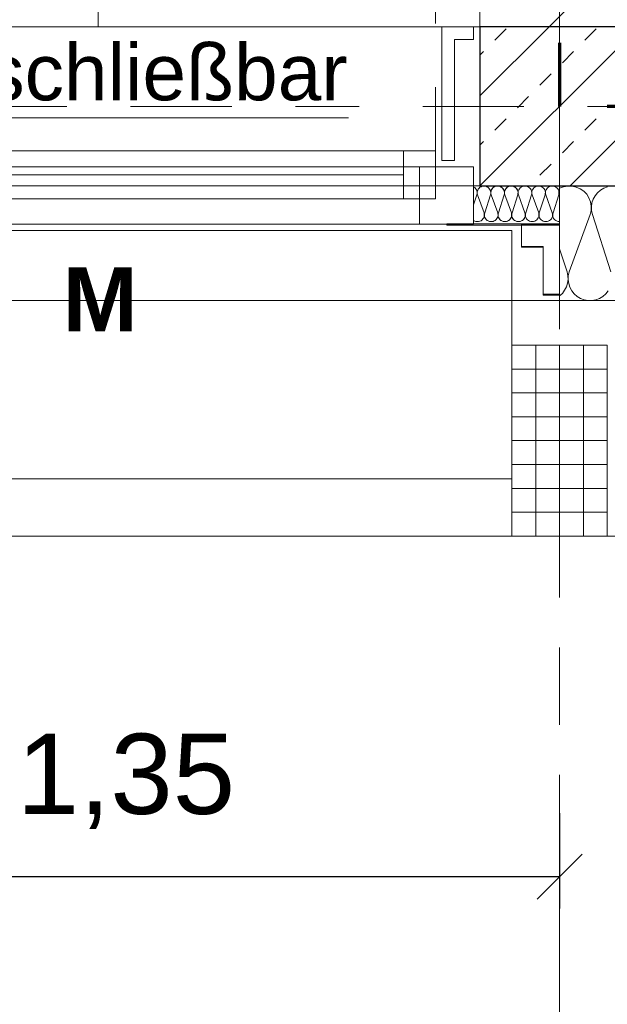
# Model space of a CAD drawing. Header units: metres. Extents: x -45.2 to 14.3, y -31.8 to 10.2.
# Tile 63 of 141: x -23.8 to -22.9, y -23 to -21.5. Entities that reach past the tile are written whole.
import ezdxf

# ---------------------------------------------------------------- set-up
doc = ezdxf.new("R2010")
doc.units = ezdxf.units.M
doc.header["$LTSCALE"] = 0.05
for name, pattern in [('Achsen 01', [5.291531, 3.175, -1.058062, 0.352704, -0.705764]), ('gestrichelt - 01', [2, 1, -1]), ('Raster 01', [2, 1, -1])]:
    doc.linetypes.add(name, pattern=pattern)
doc.layers.get('0').update_dxf_attribs({"lineweight": 25})
for name, color, linetype, lineweight, true_color in [('013_Beton und Stahlbetonarbeiten-000 Brüstung', 7, 'Continuous', 9, 0xa6a6a6), ('014_Fassadenarbeiten-000 Aufsicht Betonfertigteile', 7, 'Continuous', 9, 0xc0c0c0), ('014_Fassadenarbeiten-330 mineralische Dämmung', 7, 'Continuous', 9, 0x666666), ('030_Sonnenschutzarbeiten-Bemassung', 7, 'Continuous', 13, 0xff6633), ('030_Sonnenschutzarbeiten-Grundriss', 7, 'Continuous', 13, 0x555555), ('031_Metallbauarbeiten-330 Aufsicht Metallbauarbeiten', 7, 'Continuous', 9, 0xa6a6a6), ('032_Metallarbeiten-abschließbar', 7, 'Continuous', 13, 0x444444), ('032_Metallarbeiten-Fenster', 7, 'Continuous', 13, 0x444444), ('AV1-Achsen', 1, 'Achsen 01', 18, 0xff0000), ('AV1-Einrichtung', 7, 'Continuous', 9, 0xa6a6a6), ('AV1-Raster', 7, 'Raster 01', 9, 0xa6a6a6)]:
    doc.layers.add(name, color=color, linetype=linetype, lineweight=lineweight, true_color=true_color)
for name, color, linetype, lineweight in [('013_Beton und Stahlbetonarbeiten-330 Außenwände', 7, 'Continuous', 25), ('013_Beton und Stahlbetonarbeiten-340 Innenwände', 7, 'Continuous', 18), ('014_Fassadenarbeiten-330 Betonfertigteile vertikal', 7, 'Continuous', 9), ('027_Tischlerarbeiten-330 Innenfensterbänke', 7, 'Continuous', 9), ('030_Sonnenschutzarbeiten-Kasten+Behang', 7, 'Continuous', 5), ('030_Sonnenschutzarbeiten-Motor', 7, 'Continuous', 5), ('AV1-Brandschutzkonzept-Brandschutzkonzept', 7, 'Continuous', 5), ('Keine', 7, 'Continuous', 9)]:
    doc.layers.add(name, color=color, linetype=linetype, lineweight=lineweight)
doc.styles.add('Arial', font='arial.ttf')
doc.styles.add('Arial (bold)', font='arialbd.ttf')

msp = doc.modelspace()

# ---------------------------------------------------------------- linework, layer by layer
at = {"color": 0, "linetype": 'Continuous', "lineweight": 15}
msp.add_line((-22.9146, -22.7746), (-22.9854, -22.8454), dxfattribs=at)
at = {"color": 0, "linetype": 'ByBlock', "lineweight": -2}
msp.add_line((-22.95, -22.81), (-23.0207, -22.81), dxfattribs=at)
at = {"layer": '013_Beton und Stahlbetonarbeiten-000 Brüstung'}
msp.add_lwpolyline([(-23.075, -21.725), (-25.525, -21.725), (-25.525, -21.475), (-23.075, -21.475)], close=True, dxfattribs=at)
at = {"layer": '013_Beton und Stahlbetonarbeiten-330 Außenwände', "color": 251, "linetype": 'Continuous', "lineweight": 13, "true_color": 0x4c4c4c}
for p, q in [((-22.825, -21.475), (-23.075, -21.725)), ((-22.9664, -21.475), (-23.075, -21.5836)), ((-23.0517, -21.496), (-23.034, -21.4784)), ((-22.6836, -21.475), (-22.9336, -21.725)), ((-22.9103, -21.496), (-22.8926, -21.4784)), ((-23.075, -21.5194), (-23.0694, -21.5137)), ((-22.9456, -21.5314), (-22.9279, -21.5137)), ((-22.981, -21.5668), (-22.9633, -21.5491)), ((-23.0163, -21.6021), (-22.9986, -21.5844)), ((-23.0517, -21.6375), (-23.034, -21.6198)), ((-22.9103, -21.6375), (-22.8926, -21.6198)), ((-23.075, -21.6608), (-23.0694, -21.6551)), ((-22.9456, -21.6728), (-22.9279, -21.6551)), ((-22.981, -21.7082), (-22.9633, -21.6905))]:
    msp.add_line(p, q, dxfattribs=at)
at = {"layer": '013_Beton und Stahlbetonarbeiten-330 Außenwände'}
msp.add_lwpolyline([(-18.775, -21.475), (-23.075, -21.475), (-23.075, -21.725), (-18.775, -21.725)], close=True, dxfattribs=at)
at = {"layer": '013_Beton und Stahlbetonarbeiten-340 Innenwände', "color": 251, "linetype": 'Continuous', "lineweight": 13, "true_color": 0x4c4c4c}
msp.add_line((-22.825, -21.3336), (-22.9664, -21.475), dxfattribs=at)
at = {"layer": '013_Beton und Stahlbetonarbeiten-340 Innenwände'}
msp.add_lwpolyline([(-22.15, -16.075), (-23.075, -16.075), (-23.075, -21.475), (-22.825, -21.475), (-22.825, -18.625), (-17.875, -18.625), (-17.875, -16.075), (-19.15, -16.075), (-19.15, -16.325), (-18.125, -16.325), (-18.125, -18.375), (-22.825, -18.375), (-22.825, -16.325), (-22.15, -16.325)], close=True, dxfattribs=at)
at = {"layer": '014_Fassadenarbeiten-000 Aufsicht Betonfertigteile'}
msp.add_lwpolyline([(-39.455, -21.905), (0.305, -21.905), (0.675, -22.275), (-39.825, -22.275)], close=True, dxfattribs=at)
at = {"layer": '014_Fassadenarbeiten-330 Betonfertigteile vertikal', "color": 8, "linetype": 'Continuous', "lineweight": 9, "true_color": 0x808080}
for p, q in [((-22.9875, -21.975), (-22.9875, -22.275)), ((-22.95, -21.975), (-22.95, -22.275)), ((-22.9125, -21.975), (-22.9125, -22.275))]:
    msp.add_line(p, q, dxfattribs=at)
at = {"layer": '014_Fassadenarbeiten-330 Betonfertigteile vertikal', "color": 8, "linetype": 'Continuous', "lineweight": 13, "true_color": 0x808080}
for p, q in [((-23.025, -22.0125), (-22.875, -22.0125)), ((-23.025, -22.05), (-22.875, -22.05)), ((-23.025, -22.0875), (-22.875, -22.0875)), ((-23.025, -22.125), (-22.875, -22.125)), ((-23.025, -22.1625), (-22.875, -22.1625)), ((-23.025, -22.2), (-22.875, -22.2)), ((-23.025, -22.2375), (-22.875, -22.2375))]:
    msp.add_line(p, q, dxfattribs=at)
at = {"layer": '014_Fassadenarbeiten-330 Betonfertigteile vertikal'}
msp.add_lwpolyline([(-23.025, -21.975), (-22.875, -21.975), (-22.875, -22.275), (-23.025, -22.275)], close=True, dxfattribs=at)
at = {"layer": '014_Fassadenarbeiten-330 mineralische Dämmung'}
for points in [[(-23.0043, -21.767), (-23.0039, -21.7689), (-23.0038, -21.7708), (-23.0041, -21.7727), (-23.0047, -21.7745), (-23.0056, -21.7762), (-23.0068, -21.7777), (-23.0082, -21.779), (-23.0082, -21.779), (-23.0099, -21.7799), (-23.0117, -21.7806), (-23.0135, -21.781), (-23.0155, -21.781), (-23.0173, -21.7806), (-23.0191, -21.7799), (-23.0208, -21.779), (-23.0208, -21.779), (-23.0222, -21.7777), (-23.0234, -21.7762), (-23.0243, -21.7745), (-23.0249, -21.7727), (-23.0252, -21.7708), (-23.0251, -21.7689), (-23.0247, -21.767), (-23.0157, -21.739), (-23.0157, -21.739), (-23.0153, -21.7371), (-23.0152, -21.7352), (-23.0155, -21.7333), (-23.0161, -21.7315), (-23.017, -21.7298), (-23.0182, -21.7283), (-23.0196, -21.727), (-23.0196, -21.727), (-23.0213, -21.7261), (-23.0231, -21.7254), (-23.0249, -21.725), (-23.0269, -21.725), (-23.0287, -21.7254), (-23.0305, -21.7261), (-23.0322, -21.727), (-23.0322, -21.727), (-23.0336, -21.7283), (-23.0348, -21.7298), (-23.0357, -21.7315), (-23.0363, -21.7333), (-23.0366, -21.7352), (-23.0365, -21.7371), (-23.0361, -21.739), (-23.0257, -21.767), (-23.0257, -21.767), (-23.0253, -21.7689), (-23.0252, -21.7708), (-23.0255, -21.7727), (-23.0261, -21.7745), (-23.027, -21.7762), (-23.0282, -21.7777), (-23.0297, -21.779), (-23.0297, -21.779), (-23.0313, -21.7799), (-23.0331, -21.7806), (-23.035, -21.781), (-23.0369, -21.781), (-23.0388, -21.7806), (-23.0406, -21.7799), (-23.0422, -21.779), (-23.0422, -21.779), (-23.0437, -21.7777), (-23.0449, -21.7762), (-23.0458, -21.7745), (-23.0464, -21.7727), (-23.0467, -21.7708), (-23.0466, -21.7689), (-23.0461, -21.767), (-23.0371, -21.739), (-23.0371, -21.739), (-23.0367, -21.7371), (-23.0366, -21.7352), (-23.0369, -21.7333), (-23.0375, -21.7315), (-23.0384, -21.7298), (-23.0396, -21.7283), (-23.0411, -21.727), (-23.0411, -21.727), (-23.0427, -21.7261), (-23.0445, -21.7254), (-23.0464, -21.725), (-23.0483, -21.725), (-23.0502, -21.7254), (-23.052, -21.7261), (-23.0536, -21.727), (-23.0536, -21.727), (-23.0551, -21.7283), (-23.0563, -21.7298), (-23.0572, -21.7315), (-23.0578, -21.7333), (-23.0581, -21.7352), (-23.058, -21.7371), (-23.0575, -21.739), (-23.0472, -21.767), (-23.0472, -21.767), (-23.0468, -21.7689), (-23.0467, -21.7708), (-23.047, -21.7727), (-23.0476, -21.7745), (-23.0485, -21.7762), (-23.0497, -21.7777), (-23.0511, -21.779), (-23.0511, -21.779), (-23.0528, -21.7799), (-23.0545, -21.7806), (-23.0564, -21.781), (-23.0584, -21.781), (-23.0602, -21.7806), (-23.062, -21.7799), (-23.0637, -21.779), (-23.0637, -21.779), (-23.0651, -21.7777), (-23.0663, -21.7762), (-23.0672, -21.7745), (-23.0678, -21.7727), (-23.0681, -21.7708), (-23.068, -21.7689), (-23.0676, -21.767), (-23.0586, -21.739), (-23.0586, -21.739), (-23.0582, -21.7371), (-23.0581, -21.7352), (-23.0584, -21.7333), (-23.0589, -21.7315), (-23.0599, -21.7298), (-23.0611, -21.7283), (-23.0625, -21.727), (-23.0625, -21.727), (-23.0642, -21.7261), (-23.0659, -21.7254), (-23.0678, -21.725), (-23.0698, -21.725), (-23.0716, -21.7254), (-23.0734, -21.7261), (-23.0751, -21.727), (-23.0751, -21.727), (-23.0765, -21.7283), (-23.0777, -21.7298), (-23.0786, -21.7315), (-23.0792, -21.7333), (-23.0795, -21.7352), (-23.0794, -21.7371), (-23.079, -21.739), (-23.0686, -21.767), (-23.0686, -21.767), (-23.0682, -21.769), (-23.0682, -21.7711), (-23.0685, -21.7731), (-23.0692, -21.775), (-23.0703, -21.7767), (-23.0717, -21.7783), (-23.0733, -21.7795), (-23.0752, -21.7804), (-23.0772, -21.7809), (-23.0792, -21.781), (-23.0813, -21.7807), (-23.0832, -21.7801), (-23.085, -21.7791)], [(-23.085, -21.7544), (-23.08, -21.739), (-23.08, -21.739), (-23.0796, -21.737), (-23.0796, -21.7349), (-23.0799, -21.7328), (-23.0807, -21.7308), (-23.0818, -21.7291), (-23.0833, -21.7276), (-23.085, -21.7264)], [(-22.9614, -21.767), (-22.961, -21.769), (-22.9609, -21.771), (-22.9612, -21.773), (-22.9619, -21.7749), (-22.9629, -21.7766), (-22.9643, -21.7781), (-22.9659, -21.7793), (-22.9677, -21.7802), (-22.9696, -21.7808), (-22.9716, -21.781), (-22.9736, -21.7808), (-22.9755, -21.7802), (-22.9773, -21.7793), (-22.9789, -21.7781), (-22.9803, -21.7766), (-22.9813, -21.7749), (-22.982, -21.773), (-22.9823, -21.771), (-22.9822, -21.769), (-22.9818, -21.767), (-22.9728, -21.739), (-22.9728, -21.739), (-22.9724, -21.737), (-22.9723, -21.735), (-22.9726, -21.733), (-22.9733, -21.7311), (-22.9743, -21.7294), (-22.9757, -21.7279), (-22.9773, -21.7267), (-22.9791, -21.7257), (-22.981, -21.7252), (-22.983, -21.725), (-22.985, -21.7252), (-22.9869, -21.7257), (-22.9887, -21.7267), (-22.9903, -21.7279), (-22.9917, -21.7294), (-22.9927, -21.7311), (-22.9934, -21.733), (-22.9937, -21.735), (-22.9936, -21.737), (-22.9932, -21.739), (-22.9828, -21.767), (-22.9828, -21.767), (-22.9824, -21.769), (-22.9824, -21.771), (-22.9827, -21.773), (-22.9834, -21.7749), (-22.9844, -21.7766), (-22.9857, -21.7781), (-22.9873, -21.7793), (-22.9891, -21.7802), (-22.991, -21.7808), (-22.993, -21.781), (-22.9951, -21.7808), (-22.997, -21.7802), (-22.9988, -21.7793), (-23.0004, -21.7781), (-23.0017, -21.7766), (-23.0027, -21.7749), (-23.0034, -21.773), (-23.0037, -21.771), (-23.0037, -21.769), (-23.0032, -21.767), (-22.9942, -21.739), (-22.9942, -21.739), (-22.9938, -21.737), (-22.9938, -21.735), (-22.9941, -21.733), (-22.9948, -21.7311), (-22.9958, -21.7294), (-22.9971, -21.7279), (-22.9987, -21.7267), (-23.0005, -21.7257), (-23.0024, -21.7252), (-23.0044, -21.725), (-23.0065, -21.7252), (-23.0084, -21.7257), (-23.0102, -21.7267), (-23.0118, -21.7279), (-23.0131, -21.7294), (-23.0141, -21.7311), (-23.0148, -21.733), (-23.0151, -21.735), (-23.0151, -21.737), (-23.0146, -21.739), (-23.0043, -21.767), (-23.0043, -21.767), (-23.0039, -21.769), (-23.0038, -21.771), (-23.0041, -21.773), (-23.0048, -21.7749), (-23.0058, -21.7766), (-23.0072, -21.7781), (-23.0088, -21.7793), (-23.0106, -21.7802), (-23.0125, -21.7808), (-23.0145, -21.781), (-23.0165, -21.7808), (-23.0184, -21.7802), (-23.0202, -21.7793), (-23.0218, -21.7781), (-23.0232, -21.7766), (-23.0242, -21.7749), (-23.0249, -21.773), (-23.0252, -21.771), (-23.0251, -21.769), (-23.0247, -21.767), (-23.0157, -21.739), (-23.0157, -21.739), (-23.0153, -21.737), (-23.0152, -21.735), (-23.0155, -21.733), (-23.0162, -21.7311), (-23.0172, -21.7294), (-23.0186, -21.7279), (-23.0202, -21.7267), (-23.022, -21.7257), (-23.0239, -21.7252), (-23.0259, -21.725), (-23.0279, -21.7252), (-23.0298, -21.7257), (-23.0316, -21.7267), (-23.0332, -21.7279), (-23.0346, -21.7294), (-23.0356, -21.7311), (-23.0363, -21.733), (-23.0366, -21.735), (-23.0365, -21.737), (-23.0361, -21.739), (-23.0257, -21.767), (-23.0257, -21.767), (-23.0253, -21.769), (-23.0253, -21.771), (-23.0256, -21.773), (-23.0263, -21.7749), (-23.0273, -21.7766), (-23.0286, -21.7781), (-23.0302, -21.7793), (-23.032, -21.7802), (-23.0339, -21.7808), (-23.0359, -21.781), (-23.038, -21.7808), (-23.0399, -21.7802), (-23.0417, -21.7793), (-23.0433, -21.7781), (-23.0446, -21.7766), (-23.0456, -21.7749), (-23.0463, -21.773), (-23.0466, -21.771), (-23.0466, -21.769), (-23.0461, -21.767), (-23.0371, -21.739), (-23.0371, -21.739), (-23.0367, -21.737), (-23.0367, -21.735), (-23.037, -21.733), (-23.0377, -21.7311), (-23.0387, -21.7294), (-23.04, -21.7279), (-23.0416, -21.7267), (-23.0434, -21.7257), (-23.0453, -21.7252), (-23.0473, -21.725), (-23.0494, -21.7252), (-23.0513, -21.7257), (-23.0531, -21.7267), (-23.0547, -21.7279), (-23.056, -21.7294), (-23.057, -21.7311), (-23.0577, -21.733), (-23.058, -21.735), (-23.058, -21.737), (-23.0575, -21.739)], [(-22.95, -21.781), (-22.952, -21.7808), (-22.954, -21.7803), (-22.9558, -21.7794), (-22.9574, -21.7782), (-22.9588, -21.7767), (-22.9598, -21.7749), (-22.9605, -21.773), (-22.9608, -21.771), (-22.9608, -21.769), (-22.9603, -21.767), (-22.9514, -21.739), (-22.9514, -21.739), (-22.9509, -21.737), (-22.9509, -21.735), (-22.9512, -21.733), (-22.9519, -21.7311), (-22.9529, -21.7294), (-22.9542, -21.7279), (-22.9558, -21.7267), (-22.9576, -21.7257), (-22.9595, -21.7252), (-22.9616, -21.725), (-22.9636, -21.7252), (-22.9655, -21.7257), (-22.9673, -21.7267), (-22.9689, -21.7279), (-22.9702, -21.7294), (-22.9712, -21.7311), (-22.9719, -21.733), (-22.9722, -21.735), (-22.9722, -21.737), (-22.9717, -21.739), (-22.9614, -21.767), (-22.9614, -21.767), (-22.961, -21.769), (-22.9609, -21.771), (-22.9612, -21.773), (-22.9619, -21.7749), (-22.9629, -21.7766), (-22.9643, -21.7781), (-22.9659, -21.7793), (-22.9677, -21.7802), (-22.9696, -21.7808), (-22.9716, -21.781), (-22.9736, -21.7808), (-22.9755, -21.7802), (-22.9773, -21.7793), (-22.9789, -21.7781), (-22.9803, -21.7766), (-22.9813, -21.7749), (-22.982, -21.773), (-22.9823, -21.771), (-22.9822, -21.769), (-22.9818, -21.767), (-22.9728, -21.739), (-22.9728, -21.739), (-22.9724, -21.737), (-22.9723, -21.735), (-22.9726, -21.733), (-22.9733, -21.7311), (-22.9743, -21.7294), (-22.9757, -21.7279), (-22.9773, -21.7267), (-22.9791, -21.7257), (-22.981, -21.7252), (-22.983, -21.725), (-22.985, -21.7252), (-22.9869, -21.7257), (-22.9887, -21.7267), (-22.9903, -21.7279), (-22.9917, -21.7294), (-22.9927, -21.7311), (-22.9934, -21.733), (-22.9937, -21.735), (-22.9936, -21.737), (-22.9932, -21.739), (-22.9828, -21.767), (-22.9828, -21.767), (-22.9824, -21.769), (-22.9824, -21.771), (-22.9827, -21.773), (-22.9834, -21.7749), (-22.9844, -21.7766), (-22.9857, -21.7781), (-22.9873, -21.7793), (-22.9891, -21.7802), (-22.991, -21.7808), (-22.993, -21.781), (-22.9951, -21.7808), (-22.997, -21.7802), (-22.9988, -21.7793), (-23.0004, -21.7781), (-23.0017, -21.7766), (-23.0027, -21.7749), (-23.0034, -21.773), (-23.0037, -21.771), (-23.0037, -21.769), (-23.0032, -21.767)], [(-22.8734, -21.8896), (-22.8773, -21.8944), (-22.8819, -21.8985), (-22.8819, -21.8985), (-22.8872, -21.9016), (-22.893, -21.9038), (-22.8991, -21.9049), (-22.9053, -21.9049), (-22.9113, -21.9038), (-22.9171, -21.9016), (-22.9224, -21.8985), (-22.9224, -21.8985), (-22.927, -21.8944), (-22.9309, -21.8896), (-22.9338, -21.8842), (-22.9357, -21.8783), (-22.9366, -21.8722), (-22.9363, -21.866), (-22.935, -21.86), (-22.9017, -21.77), (-22.9017, -21.77), (-22.9003, -21.7634), (-22.9001, -21.7567), (-22.9013, -21.7501), (-22.9038, -21.7438), (-22.9074, -21.7381), (-22.9121, -21.7333), (-22.9176, -21.7294), (-22.9238, -21.7267), (-22.9304, -21.7252), (-22.9371, -21.7251), (-22.9437, -21.7263), (-22.95, -21.7287)], [(-22.8747, -21.7262), (-22.8805, -21.7284), (-22.8857, -21.7316), (-22.8857, -21.7316), (-22.8904, -21.7356), (-22.8942, -21.7404), (-22.8972, -21.7459), (-22.8991, -21.7517), (-22.8999, -21.7578), (-22.8997, -21.764), (-22.8983, -21.77), (-22.8694, -21.86)], [(-22.95, -21.8237), (-22.9383, -21.86), (-22.9383, -21.86), (-22.937, -21.8659), (-22.9367, -21.8719), (-22.9374, -21.8778), (-22.9392, -21.8836), (-22.942, -21.8889), (-22.9456, -21.8937), (-22.95, -21.8978)]]:
    msp.add_lwpolyline(points, dxfattribs=at)
msp.add_lwpolyline([(-22.95, -21.905), (-18.9, -21.905), (-18.9, -21.725), (-22.95, -21.725)], close=True, dxfattribs=at)
at = {"layer": '027_Tischlerarbeiten-330 Innenfensterbänke'}
msp.add_lwpolyline([(-23.085, -21.475), (-23.085, -21.495), (-23.115, -21.495), (-23.115, -21.685), (-23.135, -21.685), (-23.135, -21.475)], close=True, dxfattribs=at)
at = {"layer": '030_Sonnenschutzarbeiten-Bemassung', "color": 0, "lineweight": -2}
for p, q in [((-22.95, -22.71), (-22.95, -22.86)), ((-23.0207, -22.81), (-24.2293, -22.81))]:
    msp.add_line(p, q, dxfattribs=at)
at = {"layer": '030_Sonnenschutzarbeiten-Grundriss', "color": 251, "true_color": 0x555555}
msp.add_lwpolyline([(-22.95, -21.8963), (-22.976, -21.8963), (-22.976, -21.8213), (-23.01, -21.8213), (-23.01, -21.7863), (-22.95, -21.7863)], close=True, dxfattribs=at)
at = {"layer": '030_Sonnenschutzarbeiten-Kasten+Behang', "color": 1, "linetype": 'Continuous', "lineweight": 18, "true_color": 0xff0000}
msp.add_lwpolyline([(-22.976, -21.82), (-23.01, -21.82), (-23.01, -21.785), (-22.95, -21.785), (-22.95, -21.895), (-22.976, -21.895)], close=True, dxfattribs=at)
at = {"layer": '031_Metallbauarbeiten-330 Aufsicht Metallbauarbeiten'}
msp.add_lwpolyline([(-25.65, -21.795), (-23.025, -21.795), (-23.025, -22.185), (-25.65, -22.185)], close=True, dxfattribs=at)
at = {"layer": '032_Metallarbeiten-abschließbar', "color": 12, "linetype": 'Continuous', "true_color": 0xdd0000}
msp.add_line((-23.989, -21.6178), (-23.2814, -21.6178), dxfattribs=at)
at = {"layer": '032_Metallarbeiten-Fenster', "color": 7, "linetype": 'gestrichelt - 01', "lineweight": 18}
msp.add_line((-23.145, -21.67), (-23.145, -20.54), dxfattribs=at)
at = {"layer": '032_Metallarbeiten-Fenster', "color": 7, "lineweight": 18}
msp.add_line((-23.195, -21.7075), (-24.225, -21.7075), dxfattribs=at)
for points in [[(-23.195, -21.745), (-24.225, -21.745), (-24.225, -21.67), (-23.195, -21.67)], [(-23.145, -21.745), (-23.195, -21.745), (-23.195, -21.67), (-23.145, -21.67)], [(-23.17, -21.695), (-23.17, -21.785), (-25.43, -21.785), (-25.43, -21.695)], [(-23.085, -21.695), (-23.17, -21.695), (-23.17, -21.785), (-23.085, -21.785)]]:
    msp.add_lwpolyline(points, close=True, dxfattribs=at)
at = {"layer": '032_Metallarbeiten-Fenster', "color": 7, "linetype": 'Continuous', "lineweight": 9}
msp.add_lwpolyline([(-23.1269, -21.7843), (-22.95, -21.7843), (-22.95, -21.7863), (-23.1269, -21.7863)], close=True, dxfattribs=at)
at = {"layer": 'AV1-Achsen'}
for p, q in [((-22.95, -26.5), (-22.95, 4.9)), ((-43.35, -21.6), (4.2, -21.6))]:
    msp.add_line(p, q, dxfattribs=at)
at = {"layer": 'AV1-Brandschutzkonzept-Brandschutzkonzept', "color": 14, "linetype": 'gestrichelt - 01', "lineweight": 70, "true_color": 0xaa0000}
for p in [(-22.95, -18.5), (-18.775, -21.6)]:
    msp.add_line(p, (-22.95, -21.6), dxfattribs=at)
at = {"layer": 'AV1-Einrichtung'}
msp.add_lwpolyline([(-23.075, -21.375), (-23.075, -21.475), (-23.675, -21.475), (-23.675, -21.375)], close=True, dxfattribs=at)
at = {"layer": 'AV1-Raster'}
msp.add_line((-22.95, -22.95), (-22.95, 1.35), dxfattribs=at)
at = {"layer": 'Defpoints', "color": 0, "lineweight": 0}
for p, q in [((-23.275, -21.475), (-23.275, -21.475)), ((-23.275, -21.475), (-23.275, -21.475)), ((-23.075, -21.475), (-23.075, -21.475)), ((-23.075, -21.475), (-23.075, -21.475)), ((-22.95, -21.6), (-22.95, -21.6)), ((-22.95, -21.6), (-22.95, -21.6)), ((-23.075, -21.725), (-23.075, -21.725)), ((-23.075, -21.725), (-23.075, -21.725)), ((-22.95, -22.1834), (-22.95, -22.1834)), ((-23.025, -22.275), (-23.025, -22.275)), ((-23.025, -22.275), (-23.025, -22.275))]:
    msp.add_line(p, q, dxfattribs=at)
at = {"layer": 'Keine', "color": 8, "linetype": 'Continuous', "lineweight": 13, "true_color": 0x808080}
msp.add_lwpolyline([(-39.025, -5.525), (-23.075, -5.525), (-23.075, -21.475), (-39.025, -21.475)], close=True, dxfattribs=at)

# ---------------------------------------------------------------- texts
at = {"layer": '030_Sonnenschutzarbeiten-Bemassung', "color": 0, "insert": (-23.8025, -22.7348), "char_height": 0.12609, "attachment_point": 7, "style": 'Arial'}
msp.add_mtext('1,35', dxfattribs=at)
at = {"layer": '030_Sonnenschutzarbeiten-Motor', "color": 255, "insert": (-23.7303, -21.9535), "char_height": 0.1009, "attachment_point": 7, "style": 'Arial (bold)'}
msp.add_mtext('M', dxfattribs=at)
at = {"layer": '032_Metallarbeiten-abschließbar', "color": 12, "true_color": 0xdd0000, "insert": (-23.989, -21.5917), "char_height": 0.088263, "attachment_point": 7, "style": 'Arial'}
msp.add_mtext('abschließbar', dxfattribs=at)

doc.saveas('drawing.dxf')
